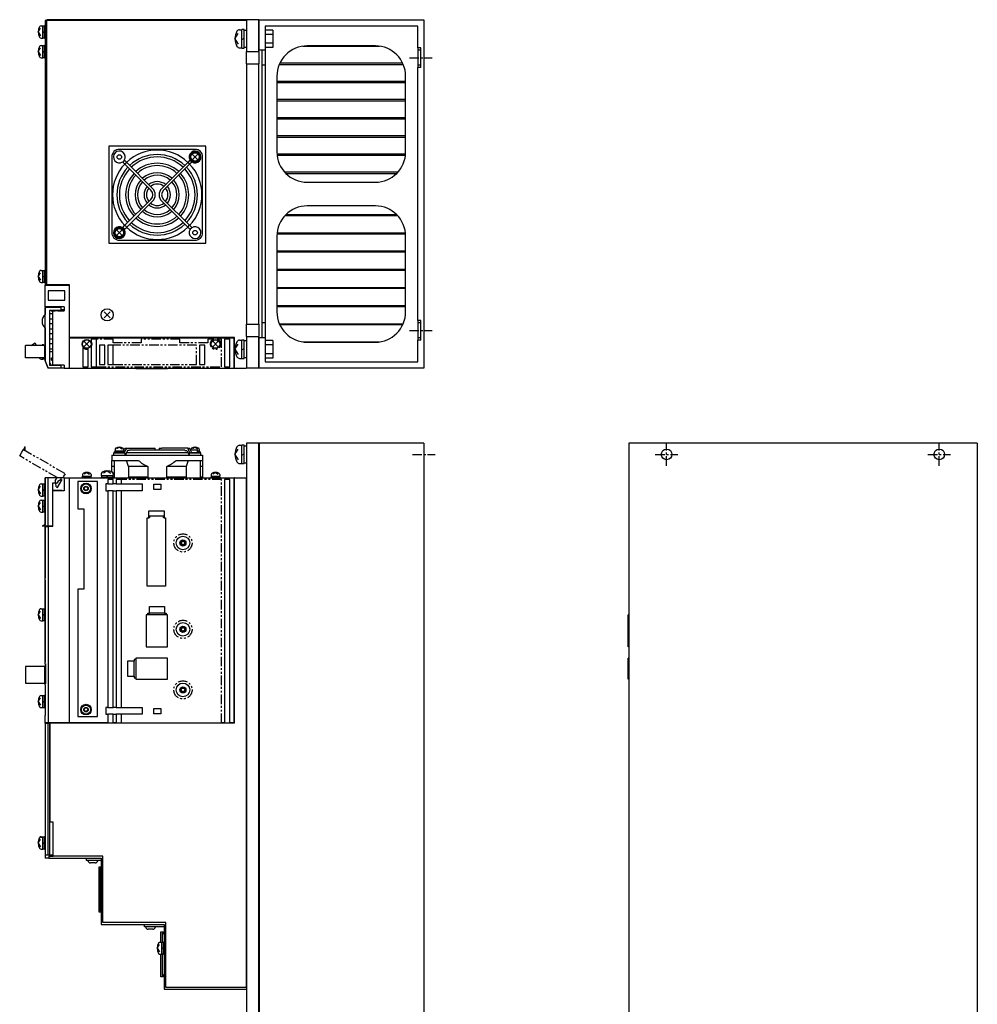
# Model space of a CAD drawing. Extents: x -429 to 927, y -716 to 287.
# Tile 3 of 3: x 294 to 927, y -363 to 287. Entities that reach past the tile are written whole.
import ezdxf

# ---------------------------------------------------------------- set-up
doc = ezdxf.new("R2010")
doc.units = 0
doc.linetypes.add('CENTER', pattern=[2, 1.25, -0.25, 0.25, -0.25])
doc.linetypes.add('PHANTOM', pattern=[2.5, 1.25, -0.25, 0.25, -0.25, 0.25, -0.25])
for name, color, linetype in [('CENTER', 6, 'CENTER'), ('OUTLINE', 7, 'CONTINUOUS'), ('PHANTOM', 3, 'PHANTOM'), ('THIN_LINE', 6, 'CONTINUOUS')]:
    doc.layers.add(name, color=color, linetype=linetype)

msp = doc.modelspace()

# ---------------------------------------------------------------- linework, layer by layer
at = {"layer": 'CENTER', "ltscale": 5}
for p, q in [((551.68, 261.88), (566.68, 261.88)), ((551.68, 81.88), (566.68, 81.88)), ((721.48, -7.5), (721.48, 7.5)), ((901.48, -7.5), (901.48, 7.5)), ((553.68, 0), (568.68, 0)), ((713.98, 0), (728.98, 0)), ((893.98, 0), (908.98, 0))]:
    msp.add_line(p, q, dxfattribs=at)
at = {"layer": 'OUTLINE'}
for p, q in [((312.38, 286.38), (311.18, 286.38)), ((311.18, 286.38), (311.18, 111.88)), ((443.98, 286.88), (312.38, 286.88)), ((312.38, 286.38), (312.38, 286.88)), ((444.18, 286.38), (312.38, 286.38)), ((312.38, 111.88), (312.38, 286.38)), ((343.18, 286.98), (343.18, 286.88)), ((343.18, 286.98), (404.18, 286.98)), ((404.18, 286.98), (404.18, 286.88)), ((443.98, 286.88), (443.98, 286.68)), ((443.98, 286.68), (444.18, 286.68)), ((444.18, 286.88), (444.18, 265.88)), ((452.18, 286.88), (444.18, 286.88)), ((452.18, 265.88), (452.18, 286.88)), ((452.18, 286.68), (452.38, 286.68)), ((452.38, 286.88), (561.18, 286.88)), ((452.38, 266.88), (452.38, 286.88)), ((561.18, 286.88), (561.18, 56.88)), ((306.58, 278.88), (308.05, 281.34)), ((308.63, 282.88), (309.68, 282.88)), ((309.68, 274.88), (309.68, 282.88)), ((310.68, 282.68), (309.68, 282.68)), ((310.68, 274.88), (310.68, 282.88)), ((311.18, 282.88), (310.68, 282.88)), ((439.55, 280.38), (441.08, 280.38)), ((441.08, 268.28), (441.08, 280.48)), ((442.58, 280.48), (441.08, 280.48)), ((442.58, 268.28), (442.58, 280.48)), ((444.18, 279.88), (442.58, 279.88)), ((456.48, 282.68), (456.48, 266.88)), ((557.18, 282.68), (456.48, 282.68)), ((461.48, 280.15), (456.48, 280.15)), ((461.48, 280.15), (461.48, 277.26)), ((557.18, 268.38), (557.18, 282.68)), ((306.58, 278.88), (308.05, 276.41)), ((308.63, 274.88), (309.68, 274.88)), ((309.68, 278.59), (310.68, 279.17)), ((309.68, 275.08), (310.68, 275.08)), ((310.68, 274.88), (311.18, 274.88)), ((436.48, 274.38), (438.57, 277.88)), ((436.48, 274.38), (438.57, 270.88)), ((441.08, 273.94), (442.58, 274.81)), ((461.48, 277.26), (456.48, 277.26)), ((461.48, 277.26), (461.48, 271.49)), ((306.58, 265.88), (308.05, 268.34)), ((308.63, 269.88), (309.68, 269.88)), ((309.68, 261.88), (309.68, 269.88)), ((310.68, 269.68), (309.68, 269.68)), ((310.68, 261.88), (310.68, 269.88)), ((311.18, 269.88), (310.68, 269.88)), ((439.55, 268.38), (441.08, 268.38)), ((441.08, 268.28), (442.58, 268.28)), ((442.58, 268.88), (444.18, 268.88)), ((452.18, 266.88), (452.38, 266.88)), ((456.48, 266.88), (452.38, 266.88)), ((454.18, 266.88), (454.18, 256.88)), ((461.48, 271.49), (456.48, 271.49)), ((461.48, 268.6), (456.48, 268.6)), ((456.48, 266.88), (456.48, 256.88)), ((461.48, 271.49), (461.48, 268.6)), ((481.36, 269.48), (532, 269.48)), ((529.18, 269.68), (484.18, 269.68)), ((557.18, 268.38), (557.18, 266.88)), ((559.18, 268.38), (557.18, 268.38)), ((557.18, 266.88), (557.18, 256.88)), ((559.18, 266.88), (557.18, 266.88)), ((559.18, 255.38), (559.18, 268.38)), ((306.58, 265.88), (308.05, 263.41)), ((308.63, 261.88), (309.68, 261.88)), ((309.68, 265.59), (310.68, 266.17)), ((309.68, 262.08), (310.68, 262.08)), ((310.68, 261.88), (311.18, 261.88)), ((444.18, 257.88), (444.18, 265.88)), ((444.18, 265.88), (452.18, 265.88)), ((452.18, 265.88), (452.18, 257.88)), ((444.18, 257.88), (444.18, 85.88)), ((444.18, 257.88), (452.18, 257.88)), ((452.18, 85.88), (452.18, 257.88)), ((454.18, 256.88), (454.18, 86.88)), ((456.48, 256.88), (454.18, 256.88)), ((456.48, 256.88), (456.48, 86.88)), ((465.76, 257.48), (547.59, 257.48)), ((547.23, 258.28), (466.12, 258.28)), ((557.18, 256.88), (557.18, 255.38)), ((559.18, 256.88), (557.18, 256.88)), ((557.18, 88.38), (557.18, 255.38)), ((559.18, 255.38), (557.18, 255.38)), ((464.18, 249.68), (464.18, 199.68)), ((549.18, 199.68), (549.18, 249.68)), ((549.18, 246.28), (464.18, 246.28)), ((464.18, 245.48), (549.18, 245.48)), ((549.18, 234.28), (464.18, 234.28)), ((464.18, 233.48), (549.18, 233.48)), ((549.18, 222.28), (464.18, 222.28)), ((464.18, 221.48), (549.18, 221.48)), ((549.18, 210.28), (464.18, 210.28)), ((464.18, 209.48), (549.18, 209.48)), ((353.18, 203.38), (353.18, 139.38)), ((417.18, 203.38), (353.18, 203.38)), ((417.18, 139.38), (417.18, 203.38)), ((355.18, 196.38), (355.18, 146.38)), ((410.18, 201.38), (360.18, 201.38)), ((411.8, 194.75), (408.55, 198)), ((411.8, 198), (408.55, 194.75)), ((415.18, 146.38), (415.18, 196.38)), ((549.13, 198.28), (464.23, 198.28)), ((464.3, 197.48), (549.06, 197.48)), ((362.32, 193.11), (362.42, 193.01)), ((363.55, 194.14), (362.42, 193.01)), ((362.42, 193.01), (363.9, 191.52)), ((363.45, 194.24), (363.55, 194.14)), ((363.55, 194.14), (365.03, 192.65)), ((365.03, 192.65), (363.9, 191.52)), ((363.9, 191.52), (381.03, 174.39)), ((382.17, 175.52), (365.03, 192.65)), ((405.32, 192.65), (388.19, 175.52)), ((389.32, 174.39), (406.45, 191.52)), ((406.81, 194.14), (405.32, 192.65)), ((406.45, 191.52), (405.32, 192.65)), ((407.94, 193.01), (406.45, 191.52)), ((406.91, 194.24), (406.81, 194.14)), ((407.94, 193.01), (406.81, 194.14)), ((408.04, 193.11), (407.94, 193.01)), ((544.03, 186.28), (469.33, 186.28)), ((470.09, 185.48), (543.26, 185.48)), ((484.18, 179.68), (529.18, 179.68)), ((381.03, 168.37), (363.9, 151.23)), ((365.03, 150.1), (382.17, 167.23)), ((405.32, 150.1), (388.19, 167.23)), ((406.45, 151.23), (389.32, 168.37)), ((529.18, 164.08), (484.18, 164.08)), ((544.03, 157.48), (469.33, 157.48)), ((470.09, 158.28), (543.26, 158.28)), ((362.32, 149.65), (362.42, 149.75)), ((362.42, 149.75), (363.9, 151.23)), ((362.42, 149.75), (363.55, 148.62)), ((363.55, 148.62), (365.03, 150.1)), ((363.9, 151.23), (365.03, 150.1)), ((405.32, 150.1), (406.45, 151.23)), ((406.81, 148.62), (405.32, 150.1)), ((407.94, 149.75), (406.45, 151.23)), ((406.81, 148.62), (407.94, 149.75)), ((408.04, 149.65), (407.94, 149.75)), ((361.81, 144.75), (358.56, 148.01)), ((361.81, 148.01), (358.56, 144.75)), ((363.45, 148.51), (363.55, 148.62)), ((406.91, 148.51), (406.81, 148.62)), ((464.18, 144.08), (464.18, 94.08)), ((549.13, 145.48), (464.23, 145.48)), ((464.3, 146.28), (549.06, 146.28)), ((549.18, 94.08), (549.18, 144.08)), ((353.18, 139.38), (417.18, 139.38)), ((360.18, 141.38), (410.18, 141.38)), ((464.18, 134.28), (549.18, 134.28)), ((549.18, 133.48), (464.18, 133.48)), ((306.58, 117.48), (308.05, 119.94)), ((306.58, 117.48), (308.05, 115.01)), ((308.63, 121.48), (309.68, 121.48)), ((309.68, 113.48), (309.68, 121.48)), ((310.68, 121.28), (309.68, 121.28)), ((309.68, 117.19), (310.68, 117.77)), ((310.68, 113.48), (310.68, 121.48)), ((311.18, 121.48), (310.68, 121.48)), ((464.18, 122.28), (549.18, 122.28)), ((549.18, 121.48), (464.18, 121.48)), ((308.63, 113.48), (309.68, 113.48)), ((309.68, 113.68), (310.68, 113.68)), ((310.68, 113.48), (311.18, 113.48)), ((311.18, 111.88), (311.18, 111.68)), ((312.38, 111.88), (311.18, 111.88)), ((311.18, 111.68), (327.18, 111.68)), ((311.18, 97.38), (311.18, 111.68)), ((312.18, 111.68), (312.18, 111.88)), ((327.38, 111.88), (312.38, 111.88)), ((327.18, 56.88), (327.18, 111.68)), ((327.38, 77.18), (327.38, 111.88)), ((313.18, 107.88), (313.18, 101.88)), ((324.18, 107.88), (313.18, 107.88)), ((324.18, 101.88), (324.18, 107.88)), ((464.18, 110.28), (549.18, 110.28)), ((549.18, 109.48), (464.18, 109.48)), ((313.18, 101.88), (324.18, 101.88)), ((464.18, 98.28), (549.18, 98.28)), ((311.18, 97.38), (311.18, 92.37)), ((323.78, 97.38), (311.18, 97.38)), ((311.18, 61.88), (311.18, 96.88)), ((321.83, 96.88), (311.18, 96.88)), ((314.04, 94.91), (314.04, 58.85)), ((321.83, 94.91), (314.04, 94.91)), ((316.18, 92.78), (314.04, 92.78)), ((315.18, 94.8), (315.18, 94.91)), ((315.18, 94.8), (317.71, 94.8)), ((316.18, 96.88), (316.18, 97.38)), ((323.78, 94.77), (316.18, 94.77)), ((316.18, 58.88), (316.18, 94.77)), ((317.71, 94.91), (317.71, 94.77)), ((319.64, 94.77), (319.64, 94.91)), ((319.64, 94.8), (323.78, 94.8)), ((320.38, 94.77), (320.38, 94.8)), ((321.83, 94.91), (321.83, 96.88)), ((321.83, 95.76), (323.78, 95.76)), ((322.18, 94.77), (322.18, 94.8)), ((323.78, 97.38), (323.78, 94.77)), ((354.16, 94.16), (350.2, 90.2)), ((354.16, 90.2), (350.2, 94.16)), ((549.18, 97.48), (464.18, 97.48)), ((314.04, 89.48), (316.18, 89.48)), ((316.18, 86.18), (314.04, 86.18)), ((444.18, 77.88), (444.18, 85.88)), ((444.18, 85.88), (452.18, 85.88)), ((452.18, 85.88), (452.18, 77.88)), ((454.18, 86.88), (454.18, 76.88)), ((456.48, 86.88), (454.18, 86.88)), ((456.48, 86.88), (456.48, 76.88)), ((465.76, 86.28), (547.59, 86.28)), ((547.23, 85.48), (466.12, 85.48)), ((557.18, 88.38), (557.18, 86.88)), ((559.18, 88.38), (557.18, 88.38)), ((557.18, 86.88), (557.18, 76.88)), ((559.18, 86.88), (557.18, 86.88)), ((559.18, 75.38), (559.18, 88.38)), ((311.18, 83.39), (311.18, 71.28)), ((314.04, 82.88), (316.18, 82.88)), ((316.18, 79.58), (314.04, 79.58)), ((310.98, 71.84), (298.18, 71.84)), ((298.18, 63.84), (298.18, 71.84)), ((301.97, 71.84), (304.18, 73.44)), ((304.98, 72.64), (304.98, 71.84)), ((309.98, 72.44), (309.18, 72.44)), ((309.18, 72.44), (309.18, 71.84)), ((310.58, 71.84), (309.98, 72.44)), ((310.98, 63.84), (310.98, 71.84)), ((314.04, 76.28), (316.18, 76.28)), ((316.18, 72.98), (314.04, 72.98)), ((436.18, 77.18), (327.38, 77.18)), ((327.38, 56.88), (327.38, 76.98)), ((327.38, 76.98), (435.98, 76.98)), ((340.3, 74.5), (337.05, 71.25)), ((340.3, 71.25), (337.05, 74.5)), ((341.68, 76.18), (341.68, 74.68)), ((345.18, 76.18), (341.68, 76.18)), ((345.18, 57.88), (345.18, 76.18)), ((347.18, 72.16), (347.18, 59.41)), ((350.68, 72.16), (347.18, 72.16)), ((350.68, 59.41), (350.68, 72.16)), ((356.18, 72.16), (352.68, 72.16)), ((352.68, 72.16), (352.68, 59.41)), ((356.18, 59.41), (356.18, 72.16)), ((413.18, 72.16), (413.18, 59.41)), ((416.68, 72.16), (413.18, 72.16)), ((416.68, 59.41), (416.68, 72.16)), ((425.3, 74.5), (422.05, 71.25)), ((425.3, 71.25), (422.05, 74.5)), ((429.68, 76.18), (429.68, 57.88)), ((433.18, 76.18), (429.68, 76.18)), ((433.18, 57.88), (433.18, 76.18)), ((435.98, 56.88), (435.98, 76.98)), ((436.18, 56.88), (436.18, 77.18)), ((436.48, 69.38), (438.57, 72.88)), ((439.55, 75.38), (441.08, 75.38)), ((441.08, 63.28), (441.08, 75.48)), ((442.58, 75.48), (441.08, 75.48)), ((442.58, 63.28), (442.58, 75.48)), ((444.18, 74.88), (442.58, 74.88)), ((444.18, 77.88), (444.18, 56.88)), ((444.18, 77.88), (452.18, 77.88)), ((452.18, 56.88), (452.18, 77.88)), ((452.38, 76.88), (452.18, 76.88)), ((456.48, 76.88), (452.38, 76.88)), ((452.38, 56.88), (452.38, 76.88)), ((456.48, 76.88), (456.48, 61.08)), ((461.48, 75.15), (456.48, 75.15)), ((461.48, 72.26), (456.48, 72.26)), ((461.48, 75.15), (461.48, 72.26)), ((461.48, 72.26), (461.48, 66.49)), ((481.36, 74.28), (532, 74.28)), ((484.18, 74.08), (529.18, 74.08)), ((557.18, 76.88), (557.18, 75.38)), ((559.18, 76.88), (557.18, 76.88)), ((559.18, 75.38), (557.18, 75.38)), ((557.18, 61.08), (557.18, 75.38)), ((311.18, 71.24), (310.98, 71.44)), ((311.18, 70.44), (310.98, 70.44)), ((311.18, 65.24), (310.98, 65.24)), ((311.18, 71.28), (311.18, 61.88)), ((311.18, 71.28), (311.18, 71.28)), ((314.04, 69.68), (316.18, 69.68)), ((314.04, 67.88), (316.18, 67.88)), ((336.18, 70.43), (336.18, 57.88)), ((339.68, 57.88), (339.68, 69.52)), ((341.68, 71.07), (341.68, 57.88)), ((436.48, 69.38), (438.57, 65.88)), ((441.08, 68.94), (442.58, 69.81)), ((461.48, 66.49), (456.48, 66.49)), ((461.48, 66.49), (461.48, 63.6)), ((310.98, 63.84), (298.18, 63.84)), ((308.63, 62.88), (309.68, 62.88)), ((309.68, 62.88), (309.68, 63.84)), ((309.68, 63.08), (310.68, 63.08)), ((310.68, 62.88), (310.68, 63.84)), ((310.68, 62.88), (311.18, 62.88)), ((311.18, 61.88), (311.18, 61.62)), ((311.18, 61.88), (311.3, 61.58)), ((313.18, 56.88), (311.18, 61.88)), ((311.18, 61.62), (312.2, 59.32)), ((311.3, 61.58), (311.3, 61.58)), ((311.3, 61.58), (313.18, 56.88)), ((314.04, 60.95), (314.88, 58.88)), ((314.04, 58.85), (321.83, 58.85)), ((314.88, 58.88), (315.18, 58.88)), ((315.18, 58.88), (316.18, 58.88)), ((315.18, 58.85), (315.18, 58.88)), ((315.38, 62.18), (315.38, 63.78)), ((315.38, 63.78), (316.18, 63.78)), ((315.38, 62.18), (316.18, 62.18)), ((323.78, 58.88), (316.18, 58.88)), ((317.71, 58.88), (317.71, 58.85)), ((319.64, 58.85), (319.64, 58.88)), ((321.83, 56.88), (321.83, 58.85)), ((323.78, 58.88), (323.78, 56.88)), ((347.18, 59.41), (350.68, 59.41)), ((352.68, 59.41), (356.18, 59.41)), ((413.18, 59.41), (416.68, 59.41)), ((439.55, 63.38), (441.08, 63.38)), ((441.08, 63.28), (442.58, 63.28)), ((442.58, 63.88), (444.18, 63.88)), ((461.48, 63.6), (456.48, 63.6)), ((456.48, 61.08), (557.18, 61.08)), ((313.18, 56.88), (313.18, 56.88)), ((321.83, 56.88), (313.18, 56.88)), ((323.78, 56.88), (321.83, 56.88)), ((323.78, 56.88), (327.18, 56.88)), ((327.38, 57.88), (327.18, 57.88)), ((327.38, 56.88), (327.18, 56.88)), ((327.38, 56.88), (435.98, 56.88)), ((336.18, 57.88), (339.68, 57.88)), ((341.68, 57.88), (345.18, 57.88)), ((370.98, 56.88), (370.98, 56.38)), ((377.98, 56.38), (370.98, 56.38)), ((377.98, 56.88), (377.98, 56.38)), ((391.98, 56.38), (377.98, 56.38)), ((391.98, 56.88), (391.98, 56.38)), ((392.08, 56.38), (391.98, 56.38)), ((392.08, 56.88), (392.08, 56.38)), ((429.68, 57.88), (433.18, 57.88)), ((435.98, 57.88), (436.18, 57.88)), ((436.18, 56.88), (435.98, 56.88)), ((436.18, 56.88), (443.98, 56.88)), ((443.98, 57.08), (443.98, 56.88)), ((443.98, 57.08), (444.18, 57.08)), ((452.18, 56.88), (444.18, 56.88)), ((452.38, 57.08), (452.18, 57.08)), ((561.18, 56.88), (452.38, 56.88)), ((452.18, 7.5), (444.18, 7.5)), ((444.18, 7.5), (444.18, -392.5)), ((452.18, -392.5), (452.18, 7.5)), ((452.38, 7.3), (452.18, 7.3)), ((561.18, 7.5), (452.38, 7.5)), ((452.38, 7.5), (452.38, -392.5)), ((561.18, 7.5), (561.18, -392.5)), ((926.48, 7.5), (696.48, 7.5)), ((696.48, 7.5), (696.48, -392.5)), ((926.48, 7.5), (926.48, -392.5)), ((356.28, 1.12), (364.08, 1.12)), ((356.28, 1.12), (356.28, -0.48)), ((356.68, 1.62), (363.68, 1.62)), ((356.68, 1.62), (356.68, 1.12)), ((357.23, 2.32), (363.13, 2.32)), ((357.23, 2.32), (357.23, 1.62)), ((357.38, 3.29), (357.38, 2.32)), ((360.18, 4.72), (358.38, 3.64)), ((360.38, 2.32), (359.98, 1.62)), ((360.18, 4.72), (361.98, 3.64)), ((362.98, 3.29), (362.98, 2.32)), ((362.98, 2.92), (363.31, 2.92)), ((363.01, 2.32), (363.9, 4.12)), ((363.13, 1.62), (363.13, 2.32)), ((363.68, 1.39), (365.03, 4.12)), ((363.68, 1.12), (363.68, 1.62)), ((363.9, 4.12), (365.03, 4.12)), ((364.08, -0.48), (364.08, 1.12)), ((365.62, 2.52), (364.14, -0.48)), ((365.03, 4.12), (382.17, 4.12)), ((365.03, 1.32), (405.33, 1.32)), ((366.94, 2.52), (365.62, 2.52)), ((366.94, 2.92), (403.41, 2.92)), ((366.94, 2.92), (366.94, 2.52)), ((382.17, 4.12), (383.88, 4.12)), ((383.88, 2.92), (383.88, 4.12)), ((386.47, 4.12), (388.19, 4.12)), ((386.47, 4.12), (386.47, 2.92)), ((405.32, 4.12), (388.19, 4.12)), ((403.41, 2.52), (403.41, 2.92)), ((403.41, 2.52), (404.73, 2.52)), ((404.73, 2.52), (406.22, -0.48)), ((405.32, 4.12), (406.45, 4.12)), ((406.81, 1.12), (405.32, 4.12)), ((406.27, 1.12), (414.07, 1.12)), ((406.27, 1.12), (406.27, -0.48)), ((407.94, 1.12), (406.45, 4.12)), ((407.05, 2.92), (411.78, 2.92)), ((407.37, 3.29), (407.37, 2.92)), ((407.84, 1.32), (411.78, 1.32)), ((410.17, 4.72), (408.37, 3.64)), ((410.17, 4.72), (411.97, 3.64)), ((411.78, 1.32), (411.78, 2.92)), ((411.78, 2.32), (413.12, 2.32)), ((411.78, 1.62), (413.67, 1.62)), ((412.97, 3.29), (412.97, 2.32)), ((413.12, 1.62), (413.12, 2.32)), ((413.67, 1.12), (413.67, 1.62)), ((414.07, -0.48), (414.07, 1.12)), ((436.48, 0), (438.57, 3.5)), ((436.48, 0), (438.57, -3.5)), ((439.55, 6), (441.08, 6)), ((441.08, -6.1), (441.08, 6.1)), ((442.58, 6.1), (441.08, 6.1)), ((441.08, -0.43), (442.58, 0.43)), ((442.58, -6.1), (442.58, 6.1)), ((444.18, 5.5), (442.58, 5.5)), ((355.18, -0.48), (360.18, -0.48)), ((355.18, -0.48), (355.18, -3.98)), ((355.18, -7.98), (355.18, -3.98)), ((355.18, -3.98), (360.18, -3.98)), ((356.68, -3.98), (356.68, -15.48)), ((360.18, -0.48), (410.18, -0.48)), ((360.18, -3.98), (372.68, -3.98)), ((366.12, -7.98), (364.81, -3.98)), ((397.68, -3.98), (410.18, -3.98)), ((405.55, -3.98), (404.23, -7.98)), ((410.18, -0.48), (415.18, -0.48)), ((410.18, -3.98), (415.18, -3.98)), ((413.68, -15.48), (413.68, -3.98)), ((415.18, -0.48), (415.18, -3.98)), ((415.18, -3.98), (415.18, -7.98)), ((439.55, -6), (441.08, -6)), ((441.08, -6.1), (442.58, -6.1)), ((442.58, -5.5), (444.18, -5.5)), ((338.68, -11.88), (336.88, -12.96)), ((338.68, -11.88), (340.48, -12.96)), ((348.18, -12.94), (348.18, -13.98)), ((352.18, -10.88), (349.71, -12.35)), ((352.18, -10.88), (354.64, -12.35)), ((355.18, -11.61), (355.18, -7.98)), ((356.68, -7.98), (355.18, -7.98)), ((356.18, -12.94), (356.18, -13.98)), ((366.12, -7.98), (366.12, -14.98)), ((378.9, -7.98), (366.12, -7.98)), ((378.9, -7.98), (378.9, -14.98)), ((404.23, -7.98), (391.46, -7.98)), ((391.46, -14.98), (391.46, -7.98)), ((404.23, -7.98), (404.23, -14.98)), ((415.18, -7.98), (413.68, -7.98)), ((415.18, -7.98), (415.18, -14.98)), ((423.68, -11.88), (421.88, -12.96)), ((423.68, -11.88), (425.48, -12.96)), ((308.63, -19.48), (309.68, -19.48)), ((309.68, -23.48), (309.68, -19.48)), ((310.68, -23.48), (310.68, -19.48)), ((311.18, -19.48), (310.68, -19.48)), ((316.18, -15.48), (311.18, -15.48)), ((311.18, -15.48), (311.18, -46.32)), ((313.18, -15.48), (311.18, -15.48)), ((311.18, -47.48), (311.18, -15.48)), ((313.18, -47.48), (313.18, -15.48)), ((321.83, -15.48), (313.18, -15.48)), ((316.15, -18.95), (316.15, -47.48)), ((318.68, -18.95), (316.15, -18.95)), ((316.15, -19.48), (316.18, -19.48)), ((323.78, -15.48), (316.18, -15.48)), ((316.18, -23.93), (316.18, -18.95)), ((321.83, -16.48), (319.64, -17.96)), ((319.64, -17.96), (319.64, -17.98)), ((321.83, -16.48), (321.83, -15.48)), ((323.78, -15.48), (327.18, -15.48)), ((323.78, -15.48), (323.78, -24.08)), ((327.38, -15.48), (327.18, -15.48)), ((327.18, -177.28), (327.18, -15.48)), ((327.38, -16.48), (327.18, -16.48)), ((327.38, -15.48), (435.98, -15.48)), ((327.38, -177.28), (327.38, -15.48)), ((332.68, -17.98), (332.68, -35.98)), ((345.68, -17.98), (332.68, -17.98)), ((335.68, -14.98), (341.68, -14.98)), ((335.68, -14.98), (335.68, -15.48)), ((335.73, -14.28), (341.63, -14.28)), ((335.73, -14.28), (335.73, -14.98)), ((335.88, -13.31), (335.88, -14.28)), ((338.88, -14.28), (338.48, -14.98)), ((341.48, -13.31), (341.48, -14.28)), ((341.63, -14.98), (341.63, -14.28)), ((341.68, -15.48), (341.68, -14.98)), ((345.68, -172.98), (345.68, -17.98)), ((348.18, -13.98), (356.18, -13.98)), ((348.18, -14.98), (356.18, -14.98)), ((348.18, -14.98), (348.18, -15.48)), ((348.38, -13.98), (348.38, -14.98)), ((351.18, -19.48), (351.18, -23.98)), ((352.68, -19.48), (351.18, -19.48)), ((352.47, -13.98), (351.89, -14.98)), ((352.68, -16.48), (352.68, -19.48)), ((356.18, -16.48), (352.68, -16.48)), ((352.68, -19.48), (356.18, -19.48)), ((355.98, -14.98), (355.98, -13.98)), ((356.68, -14.98), (356.18, -14.98)), ((356.18, -15.48), (356.18, -14.98)), ((356.18, -19.48), (356.18, -16.48)), ((358.18, -19.48), (356.18, -19.48)), ((358.18, -16.48), (358.18, -19.48)), ((361.68, -16.48), (358.18, -16.48)), ((358.18, -19.48), (375.18, -19.48)), ((361.68, -19.48), (361.68, -16.48)), ((366.03, -15.48), (366.12, -14.98)), ((378.9, -14.98), (366.12, -14.98)), ((375.18, -19.48), (375.18, -23.98)), ((378.9, -14.98), (378.38, -15.48)), ((404.23, -14.98), (391.46, -14.98)), ((391.97, -15.48), (391.46, -14.98)), ((404.23, -14.98), (404.33, -15.48)), ((415.18, -14.98), (413.68, -14.98)), ((415.18, -14.98), (415.18, -15.48)), ((420.68, -14.98), (426.68, -14.98)), ((420.68, -14.98), (420.68, -15.48)), ((420.73, -14.28), (426.63, -14.28)), ((420.73, -14.28), (420.73, -14.98)), ((420.88, -13.31), (420.88, -14.28)), ((423.88, -14.28), (423.48, -14.98)), ((426.48, -13.31), (426.48, -14.28)), ((426.63, -14.98), (426.63, -14.28)), ((426.68, -15.48), (426.68, -14.98)), ((429.68, -16.48), (429.68, -177.28)), ((433.18, -16.48), (429.68, -16.48)), ((433.18, -177.28), (433.18, -16.48)), ((436.18, -15.48), (435.98, -15.48)), ((435.98, -177.28), (435.98, -15.48)), ((435.98, -16.48), (436.18, -16.48)), ((436.18, -15.48), (443.98, -15.48)), ((436.18, -177.48), (436.18, -15.48)), ((443.98, -15.48), (444.18, -15.48)), ((443.98, -15.48), (443.98, -352)), ((306.58, -23.48), (308.05, -21.01)), ((306.58, -23.48), (308.05, -25.95)), ((310.68, -19.68), (309.68, -19.68)), ((309.68, -23.77), (310.68, -23.19)), ((309.68, -27.48), (309.68, -23.48)), ((310.68, -27.48), (310.68, -23.48)), ((316.15, -24.08), (316.18, -24.08)), ((322.18, -23.93), (316.18, -23.93)), ((323.78, -24.08), (316.18, -24.08)), ((316.18, -47.68), (316.18, -24.08)), ((322.18, -24.08), (322.18, -23.93)), ((351.18, -23.98), (352.68, -23.98)), ((356.18, -23.98), (352.68, -23.98)), ((352.68, -23.98), (352.68, -166.98)), ((356.18, -23.98), (358.18, -23.98)), ((356.18, -166.98), (356.18, -23.98)), ((375.18, -23.98), (358.18, -23.98)), ((358.18, -23.98), (358.18, -166.98)), ((361.68, -166.98), (361.68, -23.98)), ((382.88, -23.28), (382.88, -19.68)), ((382.88, -19.68), (387.48, -19.68)), ((387.48, -23.28), (382.88, -23.28)), ((387.48, -19.68), (387.48, -23.28)), ((306.58, -34.18), (308.05, -31.71)), ((308.63, -27.48), (309.68, -27.48)), ((308.63, -30.18), (309.68, -30.18)), ((309.68, -27.28), (310.68, -27.28)), ((309.68, -34.18), (309.68, -30.18)), ((310.68, -30.38), (309.68, -30.38)), ((310.68, -27.48), (311.18, -27.48)), ((310.68, -34.18), (310.68, -30.18)), ((311.18, -30.18), (310.68, -30.18)), ((926.58, -26.98), (926.48, -26.98)), ((926.58, -26.98), (926.58, -120.98)), ((306.58, -34.18), (308.05, -36.65)), ((308.63, -38.18), (309.68, -38.18)), ((309.68, -34.47), (310.68, -33.89)), ((309.68, -38.18), (309.68, -34.18)), ((309.68, -37.98), (310.68, -37.98)), ((310.68, -38.18), (310.68, -34.18)), ((310.68, -38.18), (311.18, -38.18)), ((332.68, -35.98), (336.68, -35.98)), ((336.68, -35.98), (336.68, -88.98)), ((379.68, -41.81), (379.68, -37.28)), ((379.68, -37.28), (389.68, -37.28)), ((389.68, -37.28), (389.68, -41.81)), ((378.62, -41.81), (379.68, -41.81)), ((378.62, -86.88), (378.62, -41.81)), ((379.98, -41.81), (379.68, -41.81)), ((379.98, -40.88), (379.98, -41.81)), ((389.38, -40.88), (379.98, -40.88)), ((389.38, -41.81), (389.38, -40.88)), ((389.68, -41.81), (389.38, -41.81)), ((389.68, -41.81), (390.74, -41.81)), ((390.74, -41.81), (390.74, -86.88)), ((311.18, -47.48), (309.18, -47.48)), ((311.18, -47.48), (311.18, -47.68)), ((313.18, -47.48), (311.18, -47.48)), ((311.18, -47.68), (311.18, -81.78)), ((311.3, -47.68), (311.18, -47.68)), ((311.3, -47.68), (313.18, -47.68)), ((311.3, -81.78), (311.3, -47.68)), ((316.15, -47.48), (313.18, -47.48)), ((316.18, -47.68), (313.18, -47.68)), ((313.18, -47.68), (313.18, -177.28)), ((313.48, -47.68), (313.48, -47.48)), ((314.88, -47.48), (314.88, -47.68)), ((315.18, -47.68), (315.18, -47.48)), ((311.18, -81.78), (311.3, -81.78)), ((311.18, -83.08), (311.18, -81.78)), ((311.18, -83.08), (311.18, -137.08)), ((311.3, -83.08), (311.18, -83.08)), ((311.3, -137.08), (311.3, -83.08)), ((332.68, -88.98), (332.68, -172.98)), ((336.68, -88.98), (332.68, -88.98)), ((390.74, -86.88), (378.62, -86.88)), ((306.58, -105.86), (308.05, -103.39)), ((308.63, -101.86), (309.68, -101.86)), ((309.68, -105.86), (309.68, -101.86)), ((310.68, -102.06), (309.68, -102.06)), ((310.68, -105.86), (310.68, -101.86)), ((311.18, -101.86), (310.68, -101.86)), ((379.98, -104.91), (379.98, -100.38)), ((379.98, -100.38), (389.98, -100.38)), ((389.98, -100.38), (389.98, -104.91)), ((306.58, -105.86), (308.05, -108.33)), ((308.63, -109.86), (309.68, -109.86)), ((309.68, -106.15), (310.68, -105.57)), ((309.68, -109.86), (309.68, -105.86)), ((309.68, -109.66), (310.68, -109.66)), ((310.68, -109.86), (310.68, -105.86)), ((310.68, -109.86), (311.18, -109.86)), ((391.98, -105.88), (377.98, -105.88)), ((377.98, -105.88), (377.98, -126.98)), ((378.88, -104.91), (379.98, -104.91)), ((378.88, -105.88), (378.88, -104.91)), ((389.98, -104.91), (379.98, -104.91)), ((389.98, -104.91), (391.08, -104.91)), ((391.08, -104.91), (391.08, -105.88)), ((391.98, -126.98), (391.98, -105.88)), ((696.48, -105.88), (695.98, -105.88)), ((695.98, -126.98), (695.98, -105.88)), ((926.58, -120.98), (926.48, -120.98)), ((377.98, -126.98), (391.98, -126.98)), ((696.48, -126.98), (695.98, -126.98)), ((370.01, -136.48), (365.48, -136.48)), ((365.48, -136.48), (365.48, -146.48)), ((370.01, -135.38), (370.01, -136.48)), ((370.98, -135.38), (370.01, -135.38)), ((370.01, -146.48), (370.01, -136.48)), ((392.08, -134.48), (370.98, -134.48)), ((370.98, -134.48), (370.98, -148.48)), ((392.08, -148.48), (392.08, -134.48)), ((696.48, -134.48), (695.98, -134.48)), ((695.98, -148.48), (695.98, -134.48)), ((310.98, -140.11), (298.18, -140.11)), ((298.18, -140.11), (298.18, -151.11)), ((310.98, -151.11), (310.98, -140.11)), ((311.48, -141.96), (310.98, -141.96)), ((311.18, -137.08), (311.3, -137.08)), ((311.18, -138.33), (311.18, -137.08)), ((311.18, -138.33), (311.18, -141.96)), ((311.48, -138.33), (311.18, -138.33)), ((311.48, -138.33), (311.48, -151.43)), ((311.48, -148.26), (310.98, -148.26)), ((311.48, -149.26), (310.98, -149.26)), ((311.18, -149.26), (311.18, -151.43)), ((365.48, -146.48), (370.01, -146.48)), ((370.01, -146.48), (370.01, -147.58)), ((370.01, -147.58), (370.98, -147.58)), ((370.98, -148.48), (392.08, -148.48)), ((696.48, -148.48), (695.98, -148.48)), ((298.18, -151.11), (310.98, -151.11)), ((311.18, -151.43), (311.48, -151.43)), ((311.18, -152.08), (311.18, -151.43)), ((311.18, -152.08), (311.18, -172.43)), ((311.37, -152.08), (311.18, -152.08)), ((311.37, -172.43), (311.37, -152.08)), ((306.58, -163.18), (308.05, -160.71)), ((308.63, -159.18), (309.68, -159.18)), ((309.68, -163.18), (309.68, -159.18)), ((310.68, -159.38), (309.68, -159.38)), ((310.68, -163.18), (310.68, -159.18)), ((311.18, -159.18), (310.68, -159.18)), ((306.58, -163.18), (308.05, -165.65)), ((308.63, -167.18), (309.68, -167.18)), ((309.68, -163.47), (310.68, -162.89)), ((309.68, -167.18), (309.68, -163.18)), ((309.68, -166.98), (310.68, -166.98)), ((310.68, -167.18), (310.68, -163.18)), ((310.68, -167.18), (311.18, -167.18)), ((351.18, -166.98), (351.18, -171.48)), ((352.68, -166.98), (351.18, -166.98)), ((352.68, -166.98), (356.18, -166.98)), ((358.18, -166.98), (356.18, -166.98)), ((358.18, -166.98), (375.18, -166.98)), ((375.18, -166.98), (375.18, -171.48)), ((382.88, -171.28), (382.88, -167.68)), ((382.88, -167.68), (387.48, -167.68)), ((387.48, -167.68), (387.48, -171.28)), ((311.18, -172.43), (311.37, -172.43)), ((311.18, -177.28), (311.18, -172.43)), ((332.68, -172.98), (345.68, -172.98)), ((351.18, -171.48), (352.68, -171.48)), ((356.18, -171.48), (352.68, -171.48)), ((352.68, -171.48), (352.68, -177.28)), ((356.18, -171.48), (358.18, -171.48)), ((356.18, -177.28), (356.18, -171.48)), ((375.18, -171.48), (358.18, -171.48)), ((358.18, -171.48), (358.18, -177.28)), ((361.68, -177.28), (361.68, -171.48)), ((387.48, -171.28), (382.88, -171.28)), ((311.18, -177.48), (311.18, -177.28)), ((313.18, -177.28), (311.18, -177.28)), ((311.18, -177.48), (313.07, -177.48)), ((311.18, -177.48), (311.18, -264.38)), ((312.18, -177.48), (312.18, -177.28)), ((313.07, -177.48), (314.16, -177.48)), ((313.07, -177.48), (313.07, -264.38)), ((327.18, -177.28), (313.18, -177.28)), ((313.39, -177.28), (313.39, -177.48)), ((314.16, -177.48), (314.16, -177.28)), ((314.16, -177.48), (314.16, -264.38)), ((436.18, -177.48), (314.58, -177.48)), ((314.58, -242.7), (314.58, -177.48)), ((316.58, -177.28), (316.58, -177.48)), ((352.68, -177.28), (327.38, -177.28)), ((352.68, -177.28), (356.18, -177.28)), ((358.18, -177.28), (356.18, -177.28)), ((358.18, -177.28), (361.68, -177.28)), ((429.68, -177.28), (427.68, -177.28)), ((429.68, -177.28), (433.18, -177.28)), ((435.98, -177.28), (433.18, -177.28)), ((316.58, -242.7), (314.58, -242.7)), ((316.58, -265.28), (316.58, -242.7)), ((308.63, -252.4), (309.68, -252.4)), ((308.63, -252.58), (309.68, -252.58)), ((309.68, -252.6), (309.68, -252.4)), ((309.68, -256.58), (309.68, -252.58)), ((310.68, -252.6), (309.68, -252.6)), ((310.68, -252.78), (309.68, -252.78)), ((310.68, -252.6), (310.68, -252.4)), ((311.18, -252.4), (310.68, -252.4)), ((310.68, -256.58), (310.68, -252.58)), ((311.18, -252.58), (310.68, -252.58)), ((306.58, -256.58), (308.05, -254.11)), ((306.58, -256.58), (308.05, -259.05)), ((309.68, -256.87), (310.68, -256.29)), ((309.68, -260.58), (309.68, -256.58)), ((310.68, -260.58), (310.68, -256.58)), ((308.63, -260.58), (309.68, -260.58)), ((309.68, -260.38), (310.68, -260.38)), ((310.68, -260.58), (311.18, -260.58)), ((311.18, -264.38), (311.18, -266.48)), ((311.18, -264.38), (313.07, -264.38)), ((313.68, -266.48), (311.18, -266.48)), ((313.07, -264.38), (314.16, -264.38)), ((313.68, -265.28), (316.58, -265.28)), ((313.68, -265.28), (313.68, -266.48)), ((313.68, -266.48), (348.18, -266.48)), ((314.16, -264.38), (316.58, -264.38)), ((349.38, -265.28), (316.58, -265.28)), ((338.48, -267.98), (338.48, -266.48)), ((348.18, -266.48), (348.18, -310.28)), ((349.38, -309.08), (349.38, -265.28)), ((348.18, -267.98), (338.48, -267.98)), ((344.18, -269.68), (341.18, -269.68)), ((347.82, -272.45), (346.68, -272.45)), ((346.68, -272.45), (346.68, -302.05)), ((348.18, -272.58), (347.82, -272.45)), ((347.48, -273.25), (347.48, -301.25)), ((347.48, -273.25), (348.18, -273.65)), ((347.48, -273.25), (347.68, -273.25)), ((347.48, -301.25), (347.48, -273.25)), ((347.68, -273.25), (348.18, -273.44)), ((346.68, -302.05), (347.82, -302.05)), ((348.18, -300.85), (347.48, -301.25)), ((347.68, -301.25), (347.48, -301.25)), ((348.18, -301.06), (347.68, -301.25)), ((347.82, -302.05), (348.18, -301.92)), ((348.18, -310.28), (389.78, -310.28)), ((390.98, -309.08), (349.38, -309.08)), ((376.68, -311.78), (376.68, -310.28)), ((389.78, -311.78), (376.68, -311.78)), ((389.78, -310.28), (389.78, -353)), ((390.98, -352), (390.98, -309.08)), ((382.28, -313.48), (379.28, -313.48)), ((387.68, -315.2), (388.82, -315.2)), ((387.68, -322), (387.68, -315.2)), ((388.48, -316), (388.48, -322.2)), ((388.48, -316), (389.78, -316.75)), ((388.48, -316), (388.48, -322.2)), ((388.68, -316), (388.48, -316)), ((389.78, -316.41), (388.68, -316)), ((388.82, -315.2), (389.78, -315.56)), ((385.18, -326), (386.65, -323.53)), ((387.23, -322), (388.28, -322)), ((388.28, -326), (388.28, -322)), ((389.28, -322.2), (388.28, -322.2)), ((389.28, -326), (389.28, -322)), ((389.78, -322), (389.28, -322)), ((385.18, -326), (386.65, -328.47)), ((387.23, -330), (388.28, -330)), ((387.68, -344.8), (387.68, -330)), ((388.28, -326.29), (389.28, -325.71)), ((388.28, -330), (388.28, -326)), ((388.28, -329.8), (389.28, -329.8)), ((388.48, -329.8), (388.48, -344)), ((388.48, -329.8), (388.48, -344)), ((389.28, -330), (389.28, -326)), ((389.28, -330), (389.78, -330)), ((389.78, -343.25), (388.48, -344)), ((388.48, -344), (388.68, -344)), ((388.68, -344), (389.78, -343.59)), ((389.78, -344.44), (388.82, -344.8)), ((388.82, -344.8), (387.68, -344.8)), ((389.78, -353), (444.18, -353)), ((443.98, -352), (390.98, -352)), ((443.98, -352), (444.18, -352))]:
    msp.add_line(p, q, dxfattribs=at)
for centre, radius in [((360.18, 196.37), 1.5), ((410.17, 196.37), 3.5), ((410.17, 196.37), 2.95), ((410.17, 196.37), 2.8), ((360.18, 146.38), 3.5), ((360.18, 146.38), 2.95), ((360.18, 146.38), 2.8), ((410.17, 146.38), 1.5), ((352.18, 92.18), 4), ((338.68, 72.88), 3), ((338.68, 72.88), 2.95), ((338.68, 72.88), 2.8), ((423.68, 72.88), 3), ((423.68, 72.88), 2.95), ((423.68, 72.88), 2.8), ((721.48, 0), 3.5), ((901.48, 0), 3.5), ((338.18, -22.48), 3.51), ((338.18, -22.48), 3), ((338.18, -22.48), 1.2), ((402.18, -58.48), 4.5), ((402.18, -58.48), 2), ((402.18, -58.48), 1.2), ((402.18, -115.48), 4.5), ((402.18, -115.48), 2), ((402.18, -115.48), 1.2), ((402.18, -155.48), 4.5), ((402.18, -155.48), 2), ((402.18, -155.48), 1.2), ((338.18, -168.48), 3.51), ((338.18, -168.48), 3), ((338.18, -168.48), 1.2)]:
    msp.add_circle(centre, radius, dxfattribs=at)
for centre, radius, start, end in [((313.08, 278.88), 6.5, 148.71933, 211.28067), ((308.63, 281.58), 1.3, 90, 148.71933), ((439.55, 278.38), 2, 90, 150), ((308.63, 276.18), 1.3, 211.28067, 270), ((446.48, 274.38), 10, 150, 210), ((313.08, 265.88), 6.5, 148.71933, 211.28067), ((308.63, 268.58), 1.3, 90, 148.71933), ((439.55, 270.38), 2, 210, 270), ((484.18, 249.68), 20, 90, 180), ((529.18, 249.68), 20, 0, 90), ((308.63, 263.18), 1.3, 211.28067, 270), ((360.18, 196.38), 5, 90, 180), ((360.18, 196.37), 3.9, 326.837, 303.163), ((385.18, 171.38), 29.5, 46.51729, 133.44603), ((385.18, 171.38), 26.6, 46.72344, 133.27656), ((385.18, 171.38), 25, 46.83378, 133.16622), ((410.17, 196.37), 3.9, 236.837, 213.163), ((410.18, 196.38), 5, 0, 90), ((484.18, 199.68), 20, 180, 270), ((529.18, 199.68), 20, 270, 0), ((385.18, 171.38), 29.5, 136.55397, 180), ((385.18, 171.38), 26.6, 136.72344, 223.27656), ((385.18, 171.38), 20.85, 47.19894, 132.80106), ((385.18, 171.38), 19.25, 47.38181, 132.61819), ((385.18, 171.38), 26.6, 316.72344, 43.27656), ((385.18, 171.38), 29.5, 316.55397, 43.44603), ((385.18, 171.38), 25, 136.83378, 223.16622), ((385.18, 171.38), 20.85, 137.19894, 222.80106), ((385.18, 171.38), 19.25, 137.38181, 222.61819), ((385.18, 171.38), 14.6, 48.14107, 131.85893), ((385.18, 171.38), 13, 48.52812, 131.47188), ((385.18, 171.38), 19.25, 317.38181, 42.61819), ((385.18, 171.38), 20.85, 317.19894, 42.80106), ((385.18, 171.38), 25, 316.83378, 43.16622), ((385.18, 171.38), 14.6, 138.14107, 221.85893), ((385.18, 171.38), 13, 138.52812, 221.47188), ((385.18, 171.38), 8.7, 140.27603, 219.72397), ((385.18, 171.38), 7.1, 141.4696, 218.5304), ((385.18, 171.38), 8.7, 50.27603, 129.72397), ((385.18, 171.38), 7.1, 51.4696, 128.5304), ((378.02, 171.38), 5.86, 315, 45), ((392.33, 171.38), 5.86, 135, 225), ((385.18, 171.38), 7.1, 321.4696, 38.5304), ((385.18, 171.38), 8.7, 320.27603, 39.72397), ((385.18, 171.38), 13, 318.52812, 41.47188), ((385.18, 171.38), 14.6, 318.14107, 41.85893), ((385.18, 171.38), 29.5, 180, 223.34901), ((378.02, 171.38), 4.26, 315, 45), ((392.33, 171.38), 4.26, 135, 225), ((385.18, 171.38), 8.7, 230.27603, 309.72397), ((385.18, 171.38), 7.1, 231.4696, 308.5304), ((484.18, 144.08), 20, 90, 180), ((529.18, 144.08), 20, 0, 90), ((385.18, 171.38), 20.85, 227.19894, 312.80106), ((385.18, 171.38), 19.25, 227.38181, 312.61819), ((385.18, 171.38), 14.6, 228.14107, 311.85893), ((385.18, 171.38), 13, 228.52812, 311.47188), ((360.18, 146.38), 3.9, 56.837, 33.163), ((385.18, 171.38), 29.5, 226.55397, 313.48271), ((385.18, 171.38), 26.6, 226.72344, 313.27656), ((385.18, 171.38), 25, 226.83378, 313.16622), ((410.17, 146.38), 3.9, 146.837, 123.163), ((360.18, 146.38), 5, 180, 270), ((410.18, 146.38), 5, 270, 0), ((313.08, 117.48), 6.5, 148.71933, 211.28067), ((308.63, 120.18), 1.3, 90, 148.71933), ((308.63, 114.78), 1.3, 211.28067, 270), ((315.23, 87.88), 6.05, 132.03379, 227.96621), ((484.18, 94.08), 20, 180, 270), ((529.18, 94.08), 20, 270, 0), ((304.18, 72.64), 0.8, 0, 90), ((338.68, 72.88), 3.5, 328.99728, 31.00272), ((446.48, 69.38), 10, 150, 210), ((439.55, 73.38), 2, 90, 150), ((338.68, 72.88), 3.5, 224.41531, 286.60155), ((313.08, 66.88), 6.5, 207.8846, 211.28067), ((308.63, 64.18), 1.3, 211.28067, 270), ((439.55, 65.38), 2, 210, 270), ((358.38, 3.29), 1, 116.74368, 180), ((360.18, -0.28), 5, 63.25632, 116.74368), ((361.98, 3.29), 1, 0, 63.25632), ((408.37, 3.29), 1, 116.74368, 180), ((410.17, -0.28), 5, 63.25632, 116.74368), ((411.97, 3.29), 1, 0, 63.25632), ((446.48, 0), 10, 150, 210), ((439.55, 4), 2, 90, 150), ((390.31, 16.6), 27.1, 229.41765, 245.10389), ((380.08, 16.55), 27.04, 294.87854, 310.59992), ((439.55, -4), 2, 210, 270), ((336.88, -13.31), 1, 116.74368, 180), ((338.68, -16.88), 5, 63.25632, 116.74368), ((340.48, -13.31), 1, 0, 63.25632), ((349.48, -12.94), 1.3, 121.28067, 180), ((352.18, -17.38), 6.5, 58.71933, 121.28067), ((354.88, -12.94), 1.3, 0, 58.71933), ((421.88, -13.31), 1, 116.74368, 180), ((423.68, -16.88), 5, 63.25632, 116.74368), ((425.48, -13.31), 1, 0, 63.25632), ((308.63, -20.78), 1.3, 90, 148.71933), ((318.68, -17.98), 1.05, 246.80109, 0), ((318.68, -17.98), 0.965, 270, 0), ((318.68, -17.98), 1.05, 0, 4.05918), ((313.08, -23.48), 6.5, 148.71933, 211.28067), ((313.08, -34.18), 6.5, 148.71933, 211.28067), ((308.63, -26.18), 1.3, 211.28067, 270), ((308.63, -31.48), 1.3, 90, 148.71933), ((308.63, -36.88), 1.3, 211.28067, 270), ((315.23, -55.63), 10.15, 113.52496, 126.59306), ((313.08, -105.86), 6.5, 148.71933, 211.28067), ((308.63, -103.16), 1.3, 90, 148.71933), ((308.63, -108.56), 1.3, 211.28067, 270), ((313.08, -163.18), 6.5, 148.71933, 211.28067), ((308.63, -160.48), 1.3, 90, 148.71933), ((308.63, -165.88), 1.3, 211.28067, 270), ((313.08, -256.4), 6.5, 148.71933, 180.79335), ((313.08, -256.58), 6.5, 148.71933, 211.28067), ((308.63, -253.7), 1.3, 90, 148.71933), ((308.63, -253.88), 1.3, 90, 148.71933), ((308.63, -259.28), 1.3, 211.28067, 270), ((341.18, -267.98), 1.7, 180, 269.99999), ((344.18, -267.98), 1.7, 270.00001, 0), ((379.28, -311.78), 1.7, 180, 269.99999), ((382.28, -311.78), 1.7, 270.00001, 0), ((391.68, -326), 6.5, 148.71933, 211.28067), ((387.23, -323.3), 1.3, 90, 148.71933), ((387.23, -328.7), 1.3, 211.28067, 270)]:
    msp.add_arc(centre, radius, start, end, dxfattribs=at)
at = {"layer": 'PHANTOM', "ltscale": 5}
for p, q in [((356.18, 76.18), (345.18, 76.18)), ((356.18, 73.68), (356.18, 76.18)), ((374.68, 73.68), (356.18, 73.68)), ((411.18, 72.16), (356.18, 72.16)), ((400.18, 76.18), (374.68, 76.18)), ((374.68, 76.18), (374.68, 73.68)), ((400.18, 73.68), (400.18, 76.18)), ((418.68, 73.68), (400.18, 73.68)), ((411.18, 59.41), (411.18, 72.16)), ((422.51, 76.18), (418.68, 76.18)), ((418.68, 76.18), (418.68, 73.68)), ((427.68, 76.18), (424.84, 76.18)), ((427.68, 57.88), (427.68, 76.18)), ((356.18, 59.41), (411.18, 59.41)), ((345.18, 57.88), (427.68, 57.88)), ((294.4, -1.04), (295.88, 1.53)), ((295.88, 1.53), (296.88, 3.26)), ((297.88, 4.99), (296.88, 3.26)), ((296.88, 3.26), (324.59, -12.74)), ((319.11, -15.3), (294.4, -1.04)), ((323.59, -14.47), (324.59, -12.74)), ((317.84, -17.5), (319.11, -15.3)), ((318.4, -21.46), (318.21, -18.83)), ((319.27, -21.96), (323.59, -14.47)), ((427.68, -16.48), (361.68, -16.48)), ((427.68, -177.28), (427.68, -16.48)), ((318.4, -21.46), (319.27, -21.96)), ((361.68, -177.28), (427.68, -177.28))]:
    msp.add_line(p, q, dxfattribs=at)
for centre in [(402.18, -58.48), (402.18, -115.48), (402.18, -155.48)]:
    msp.add_circle(centre, 6, dxfattribs=at)
for centre, radius, start, end in [((423.68, 72.88), 3.5, 109.46295, 70.53705), ((287.8, 3.83), 10.15, 353.52496, 6.59306), ((318.68, -17.98), 0.965, 150, 240)]:
    msp.add_arc(centre, radius, start, end, dxfattribs=at)
at = {"layer": 'THIN_LINE'}
for centre in [(338.18, -22.48), (402.18, -58.48), (402.18, -115.48), (402.18, -155.48), (338.18, -168.48)]:
    msp.add_circle(centre, 1.5, dxfattribs=at)

doc.saveas('drawing.dxf')
